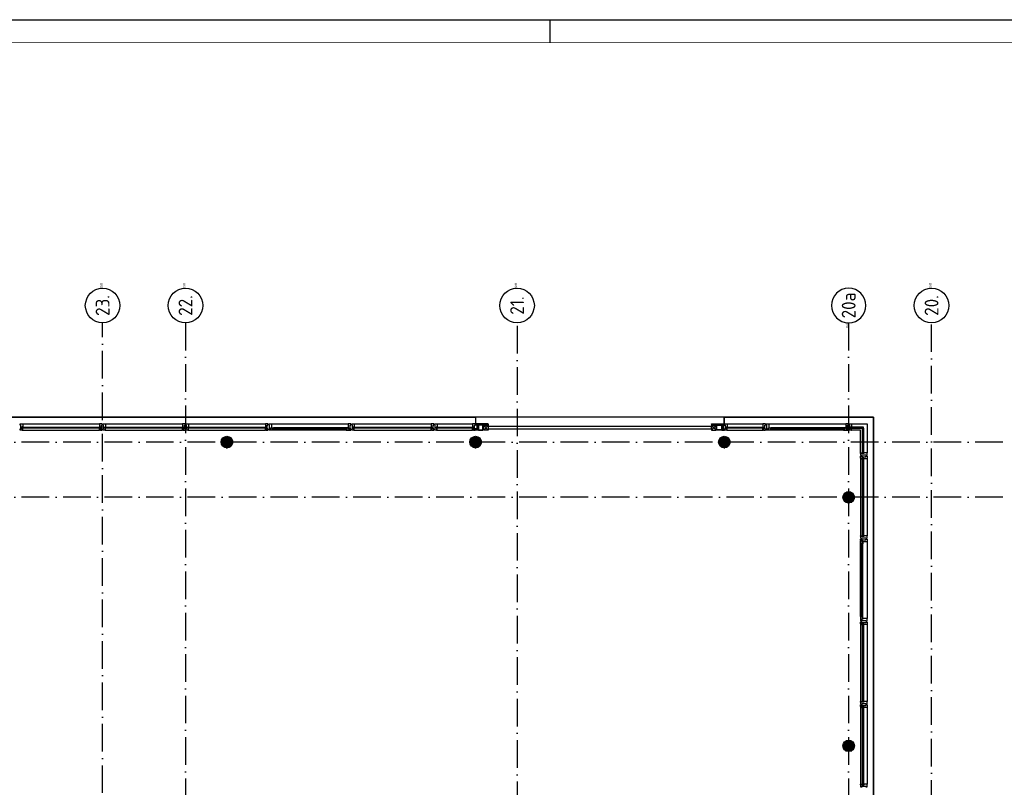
# Model space of a CAD drawing. Header units: millimetres. Extents: x -6587 to 170951, y 244 to 951952.
# Tile 41 of 102: x 64293 to 85672, y 67669 to 84344. Entities that reach past the tile are written whole.
import ezdxf
from ezdxf.enums import TextEntityAlignment as Align

# ---------------------------------------------------------------- set-up
doc = ezdxf.new("R2010")
doc.units = ezdxf.units.MM
doc.header["$LTSCALE"] = 100
doc.linetypes.add('DASHDOT', pattern=[9, 6, -1.5, 0, -1.5])
doc.layers.get('0').update_dxf_attribs({"linetype": 'CONTINUOUS'})
for name, color, linetype in [('AL$7----_STRAMIEN', 1, 'DASHDOT'), ('ALN-----_BLOCKNAAM', 2, 'CONTINUOUS'), ('BOUW', 8, 'CONTINUOUS'), ('LIJN025', 10, 'CONTINUOUS'), ('LIJN050', 90, 'CONTINUOUS'), ('TEKST25', 10, 'CONTINUOUS'), ('TEKST35', 50, 'CONTINUOUS'), ('TEKST50', 90, 'CONTINUOUS')]:
    doc.layers.add(name, color=color, linetype=linetype)
doc.styles.add('ISO', font='ISO.SHX')
doc.styles.add('ROMAND', font='romand')
doc.styles.get("Standard").update_dxf_attribs({"font": 'iso.shx'})

# ---------------------------------------------------------------- blocks, each defined once
blk = doc.blocks.new('A0-G')
at = {"layer": 'LIJN025'}
blk.add_line((824, 836), (824, 841), dxfattribs=at)
blk.add_lwpolyline([(1189, 841), (1189, 0), (0, 0), (0, 841)], close=True, dxfattribs=at)
at = {"layer": 'LIJN050', "const_width": 0.2}
blk.add_lwpolyline([(1184, 836), (25, 836), (25, 5), (1184, 5)], close=True, dxfattribs=at)
at = {"layer": 'TEKST25', "style": 'ROMAND', "width": 2.899115}
blk.add_attdef('STATUS', text='', height=2.5, dxfattribs=at).set_placement((1143, 71.5), (1182, 71.5), align=Align.FIT)
at = {"layer": 'TEKST25', "style": 'ISO'}
for tag, p in [('E', (1144.25, 66)), ('NAAM-E', (1155.75, 66)), ('DATUM-E', (1174, 66)), ('D', (1144.25, 61)), ('NAAM-D', (1155.75, 61)), ('DATUM-D', (1174, 61)), ('C', (1144.25, 56)), ('NAAM-C', (1155.75, 56)), ('DATUM-C', (1174, 56)), ('B', (1144.25, 51)), ('NAAM-B', (1155.75, 51)), ('DATUM-B', (1174, 51)), ('A', (1144.25, 46)), ('NAAM-A', (1155.75, 46)), ('DATUM-A', (1174, 46))]:
    blk.add_attdef(tag, text='', height=2.5, dxfattribs=at).set_placement(p, align=Align.CENTER)
for tag, p in [('DATUM', (1021.75, 36.25)), ('SCHAAL', (1057, 36.25)), ('GETEKEND', (1087.25, 36.25)), ('GECONTOL.', (1122, 36.25)), ('FORMAAT', (1152.25, 28.25))]:
    blk.add_attdef(tag, p, '', height=2.5, dxfattribs=at)
at = {"layer": 'TEKST35', "style": 'ISO'}
for tag, p in [('PROJECT', (1023.5, 72.5)), ('PLAATS', (1023.5, 63.5)), ('INSTALLATIE-REGEL1', (1023.5, 52.5)), ('INSTALLATIE-REGEL2', (1023.5, 43.5))]:
    blk.add_attdef(tag, p, '', height=4, dxfattribs=at)
blk.add_attdef('PROJ.NR.', text='', height=4, dxfattribs=at).set_placement((1170, 23), align=Align.CENTER)
at = {"layer": 'TEKST50', "style": 'ISO'}
blk.add_attdef('FILE-NAAM', text='', height=5, dxfattribs=at).set_placement((1162.5, 7.5), align=Align.CENTER)
blk = doc.blocks.new('1011')
at = {"layer": 'AL$7----_STRAMIEN', "color": 7, "linetype": 'Continuous'}
blk.add_circle((-750, 0), 750, dxfattribs=at)
at = {"layer": 'AL$7----_STRAMIEN', "color": 3, "linetype": 'Continuous'}
blk.add_attdef('STR-NAAM', text='', height=600, rotation=360, dxfattribs=at).set_placement((-750, 0), align=Align.MIDDLE)
at = {"layer": 'ALN-----_BLOCKNAAM', "linetype": 'Continuous'}
blk.add_text('1011', height=100, dxfattribs=at).set_placement((0, 0))

msp = doc.modelspace()

# ---------------------------------------------------------------- hatches: boundary and pattern name
at = {"layer": 'BOUW'}
h = msp.add_hatch(dxfattribs=at)
h.set_pattern_fill('GEWPBET', color=256, scale=100, style=0)
h.set_pattern_definition([(0, (-81507.338, 41624.462), (0, 20), [])])
edge = h.paths.add_edge_path()
edge.add_arc((68792.8, 75168.7), 125, 0, 360)
h = msp.add_hatch(dxfattribs=at)
h.set_pattern_fill('GEWPBET', color=256, scale=100, style=0)
h.set_pattern_definition([(0, (-76107.338, 41624.462), (0, 20), [])])
edge = h.paths.add_edge_path()
edge.add_arc((74192.8, 75168.7), 125, 0, 360)
h = msp.add_hatch(dxfattribs=at)
h.set_pattern_fill('GEWPBET', color=256, scale=100, style=0)
h.set_pattern_definition([(0, (-70707.338, 41624.462), (0, 20), [])])
edge = h.paths.add_edge_path()
edge.add_arc((79592.8, 75168.7), 125, 0, 360)
h = msp.add_hatch(dxfattribs=at)
h.set_pattern_fill('GEWPBET', color=256, scale=100, style=0)
h.set_pattern_definition([(0, (-68007.338, 40424.462), (0, 20), [])])
edge = h.paths.add_edge_path()
edge.add_arc((82292.8, 73968.7), 125, 0, 360)
h = msp.add_hatch(dxfattribs=at)
h.set_pattern_fill('GEWPBET', color=256, scale=100, style=0)
h.set_pattern_definition([(0, (-68007.338, 35024.462), (0, 20), [])])
edge = h.paths.add_edge_path()
edge.add_arc((82292.8, 68568.7), 125, 0, 360)

# ---------------------------------------------------------------- linework, layer by layer
at = {"layer": 'AL$7----_STRAMIEN', "color": 1}
for p, q in [((66092.8, 40542.9), (66092.8, 77758.9)), ((67892.8, 77759.8), (67892.8, 6017.7)), ((67892.8, 77759.8), (67892.8, 6017.7)), ((75092.8, 77693.7), (75092.8, 5951.5)), ((82292.8, 77759.8), (82292.8, 57768.7)), ((82292.8, 77759.8), (82292.8, 57768.7)), ((84092.8, 6017.7), (84092.8, 77759.8)), ((85637.6, 75168.7), (4582.9, 75168.7)), ((85637.6, 73968.7), (4558.9, 73968.7)), ((85637.6, 73968.7), (4562.2, 73968.7))]:
    msp.add_line(p, q, dxfattribs=at)
at = {"layer": 'BOUW'}
for p, q in [((82832.8, 75708.7), (49352.8, 75708.7)), ((57992.8, 75708.9), (74192.8, 75708.9)), ((74192.8, 75708.9), (74192.8, 75537.9)), ((79593, 75708.9), (82832.8, 75708.9)), ((79593, 75567.9), (79593, 75708.9)), ((82832.8, 75708.9), (82832.8, 58088.9)), ((82832.8, 58088.7), (82832.8, 75708.7)), ((79427.8, 75437.1), (79427.8, 75530.6)), ((79433.8, 75437.1), (79433.8, 75530.6)), ((79436.1, 75538.9), (79529.6, 75538.9)), ((79436.1, 75532.9), (79529.6, 75532.9)), ((79531.8, 75530.6), (79531.8, 75437.1)), ((79537.8, 75530.6), (79537.8, 75437.1)), ((80557.8, 75567.9), (82227.8, 75567.9)), ((82180.7, 75479.9), (80605, 75479.9)), ((82180.7, 75479.9), (82178.7, 75466.9)), ((82227.8, 75479.9), (82180.7, 75479.9)), ((82227.8, 75567.9), (82227.8, 75479.9)), ((82283.8, 75567.9), (82227.8, 75567.9)), ((82233.2, 75479.9), (82227.8, 75479.9)), ((82227.8, 75479.9), (82236.8, 75479.9)), ((82233.2, 75464.9), (82233.2, 75479.9)), ((82236.8, 75479.9), (82236.8, 75464.9)), ((82269.8, 75538.4), (82283.8, 75538.4)), ((82269.8, 75458.4), (82269.8, 75538.4)), ((82283.8, 75538.4), (82283.8, 75567.9)), ((82301.8, 75567.9), (82320.8, 75567.9)), ((82301.8, 75561.9), (82301.8, 75567.9)), ((82301.8, 75547.9), (82301.8, 75561.9)), ((82301.8, 75547.9), (82301.8, 75547.9)), ((82301.8, 75538.4), (82301.8, 75547.9)), ((82315.8, 75538.4), (82301.8, 75538.4)), ((82315.8, 75458.4), (82315.8, 75538.4)), ((82320.8, 75567.9), (82357.8, 75567.9)), ((82340.8, 75495.9), (82340.8, 75428.9)), ((82357.8, 75495.9), (82340.8, 75495.9)), ((82617.8, 75493.9), (82342.8, 75493.9)), ((82342.8, 75493.9), (82342.8, 75467.9)), ((82357.8, 75567.9), (82691.8, 75567.9)), ((82357.8, 75567.9), (82357.8, 75560.9)), ((82357.8, 75560.9), (82357.8, 75556.9)), ((82357.8, 75556.9), (82357.8, 75548.9)), ((82357.8, 75548.9), (82357.8, 75495.9)), ((82617.8, 75467.9), (82617.8, 75493.9)), ((82691.8, 75567.9), (82691.8, 74933.9)), ((79529.6, 75434.9), (79436.1, 75434.9)), ((79529.6, 75428.9), (79436.1, 75428.9)), ((80592, 75464.9), (82193.7, 75464.9)), ((80592, 75443.7), (80592, 75464.9)), ((82193.7, 75443.7), (80592, 75443.7)), ((82180.7, 75425.9), (80605, 75425.9)), ((82178.7, 75466.9), (82195.7, 75466.9)), ((82178.7, 75441.7), (82178.7, 75428.2)), ((82195.7, 75441.7), (82178.7, 75441.7)), ((82178.7, 75428.2), (82195.7, 75428.2)), ((82193.7, 75464.9), (82193.7, 75443.7)), ((82195.7, 75466.9), (82195.7, 75425.9)), ((82195.7, 75428.2), (82195.7, 75441.7)), ((82195.7, 75425.9), (82238.1, 75425.9)), ((82225.2, 75464.9), (82233.2, 75464.9)), ((82225.2, 75459.9), (82225.2, 75464.9)), ((82247.7, 75459.9), (82225.2, 75459.9)), ((82236.8, 75464.9), (82250.8, 75464.9)), ((82238.1, 75425.9), (82240.6, 75430.1)), ((82240.6, 75430.1), (82247.7, 75430.1)), ((82247.7, 75430.1), (82247.7, 75459.9)), ((82250.8, 75464.9), (82250.8, 75428.9)), ((82250.8, 75428.9), (82283.8, 75428.9)), ((82283.8, 75458.4), (82269.8, 75458.4)), ((82283.8, 75428.9), (82283.8, 75458.4)), ((82301.8, 75458.4), (82315.8, 75458.4)), ((82301.8, 75448.9), (82301.8, 75458.4)), ((82301.8, 75448.9), (82301.8, 75448.9)), ((82301.8, 75434.9), (82301.8, 75448.9)), ((82301.8, 75428.9), (82301.8, 75434.9)), ((82340.8, 75428.9), (82301.8, 75428.9)), ((82357.8, 75465.9), (82340.8, 75465.9)), ((82340.8, 75465.9), (82340.8, 75433.9)), ((82340.8, 75433.9), (82345.8, 75433.9)), ((82342.8, 75467.9), (82617.8, 75467.9)), ((82345.8, 75433.9), (82345.8, 75428.9)), ((82345.8, 75428.9), (82357.8, 75428.9)), ((82357.8, 75428.9), (82357.8, 75465.9)), ((82552.8, 75428.9), (82357.8, 75428.9)), ((82552.8, 74933.9), (82552.8, 75428.9)), ((82591.8, 75467.9), (82617.8, 75467.9)), ((82591.8, 74918.9), (82591.8, 75467.9)), ((82617.8, 75467.9), (82617.8, 74918.9)), ((82552.8, 74933.9), (82589.8, 74933.9)), ((82552.8, 74921.9), (82552.8, 74933.9)), ((82557.8, 74921.9), (82552.8, 74921.9)), ((82619.8, 74916.9), (82552.8, 74916.9)), ((82552.8, 74916.9), (82552.8, 74877.9)), ((82552.8, 74877.9), (82558.8, 74877.9)), ((82552.8, 74859.9), (82558.8, 74859.9)), ((82552.8, 74820.9), (82552.8, 74859.9)), ((82557.8, 74916.9), (82557.8, 74921.9)), ((82589.8, 74916.9), (82557.8, 74916.9)), ((82558.8, 74877.9), (82572.8, 74877.9)), ((82558.8, 74859.9), (82572.8, 74859.9)), ((82572.8, 74877.9), (82582.3, 74877.9)), ((82572.8, 74877.9), (82572.8, 74877.9)), ((82572.8, 74859.9), (82582.8, 74859.9)), ((82572.8, 74859.9), (82572.8, 74859.9)), ((82582.3, 74891.9), (82662.3, 74891.9)), ((82582.3, 74877.9), (82582.3, 74891.9)), ((82582.8, 74859.9), (82582.8, 74845.9)), ((82582.8, 74845.9), (82662.8, 74845.9)), ((82589.8, 74933.9), (82589.8, 74916.9)), ((82617.8, 74918.9), (82591.8, 74918.9)), ((82619.8, 74933.9), (82619.8, 74916.9)), ((82672.8, 74933.9), (82619.8, 74933.9)), ((82662.3, 74891.9), (82662.3, 74877.9)), ((82662.3, 74877.9), (82671.8, 74877.9)), ((82662.8, 74859.9), (82672.3, 74859.9)), ((82662.8, 74845.9), (82662.8, 74859.9)), ((82671.8, 74877.9), (82685.8, 74877.9)), ((82671.8, 74877.9), (82671.8, 74877.9)), ((82672.3, 74859.9), (82685.8, 74859.9)), ((82672.3, 74859.9), (82672.3, 74859.9)), ((82680.8, 74933.9), (82672.8, 74933.9)), ((82684.8, 74933.9), (82680.8, 74933.9)), ((82691.8, 74933.9), (82684.8, 74933.9)), ((82685.8, 74877.9), (82691.8, 74877.9)), ((82685.8, 74859.9), (82691.8, 74859.9)), ((82691.8, 74896.8), (82691.8, 74933.9)), ((82691.8, 74877.9), (82691.8, 74896.8)), ((82691.8, 74859.9), (82691.8, 74841)), ((82691.8, 74841), (82691.8, 74803.9)), ((82619.8, 74820.9), (82552.8, 74820.9)), ((82552.8, 74815.9), (82552.8, 74803.9)), ((82557.8, 74815.9), (82552.8, 74815.9)), ((82552.8, 74803.9), (82552.8, 73133.9)), ((82552.8, 74803.9), (82589.8, 74803.9)), ((82557.8, 74820.9), (82557.8, 74815.9)), ((82589.8, 74820.9), (82557.8, 74820.9)), ((82589.8, 74803.9), (82589.8, 74820.9)), ((82591.8, 73118.9), (82591.8, 74818.9)), ((82591.8, 74818.9), (82617.8, 74818.9)), ((82617.8, 74818.9), (82617.8, 73118.9)), ((82619.8, 74803.9), (82619.8, 74820.9)), ((82672.8, 74803.9), (82619.8, 74803.9)), ((82680.8, 74803.9), (82672.8, 74803.9)), ((82684.8, 74803.9), (82680.8, 74803.9)), ((82691.8, 74803.9), (82684.8, 74803.9)), ((82691.8, 74803.9), (82691.8, 73133.9)), ((82552.8, 73133.9), (82589.8, 73133.9)), ((82552.8, 73121.9), (82552.8, 73133.9)), ((82557.8, 73121.9), (82552.8, 73121.9)), ((82557.8, 73116.9), (82557.8, 73121.9)), ((82589.8, 73133.9), (82589.8, 73116.9)), ((82617.8, 73118.9), (82591.8, 73118.9)), ((82619.8, 73133.9), (82619.8, 73116.9)), ((82672.8, 73133.9), (82619.8, 73133.9)), ((82680.8, 73133.9), (82672.8, 73133.9)), ((82684.8, 73133.9), (82680.8, 73133.9)), ((82691.8, 73133.9), (82684.8, 73133.9)), ((82691.8, 73096.8), (82691.8, 73133.9)), ((82619.8, 73116.9), (82552.8, 73116.9)), ((82552.8, 73116.9), (82552.8, 73077.9)), ((82552.8, 73077.9), (82558.8, 73077.9)), ((82589.8, 73116.9), (82557.8, 73116.9)), ((82558.8, 73077.9), (82572.8, 73077.9)), ((82572.8, 73077.9), (82582.8, 73077.9)), ((82572.8, 73077.9), (82572.8, 73077.9)), ((82582.8, 73091.9), (82662.8, 73091.9)), ((82582.8, 73077.9), (82582.8, 73091.9)), ((82662.8, 73091.9), (82662.8, 73077.9)), ((82662.8, 73077.9), (82671.8, 73077.9)), ((82671.8, 73077.9), (82685.8, 73077.9)), ((82671.8, 73077.9), (82671.8, 73077.9)), ((82685.8, 73077.9), (82691.8, 73077.9)), ((82691.8, 73077.9), (82691.8, 73096.8))]:
    msp.add_line(p, q, dxfattribs=at)
for points in [[(74192.7, 75708.9), (74192.7, 75567.9)], [(79593, 75708.9), (79593, 75567.9)], [(64357.8, 75567.9), (66027.8, 75567.9)], [(66157.8, 75567.9), (67827.8, 75567.9)], [(67957.8, 75567.9), (69627.8, 75567.9)], [(69757.8, 75567.9), (71427.8, 75567.9)], [(71380.7, 75479.9), (69805, 75479.9)], [(71557.8, 75567.9), (73227.8, 75567.9)], [(73357.8, 75567.9), (74127.8, 75567.9)], [(74467.8, 75423.9), (74367.8, 75528.9)], [(74367.8, 75423.9), (74467.8, 75528.9)], [(79317.8, 75423.9), (79417.8, 75528.9)], [(79417.8, 75423.9), (79317.8, 75528.9)], [(79657.8, 75567.9), (80427.8, 75567.9)], [(64357.8, 75428.9), (66027.8, 75428.9)], [(66157.8, 75428.9), (67827.8, 75428.9)], [(67957.8, 75428.9), (69627.8, 75428.9)], [(71380.7, 75425.9), (69805, 75425.9)], [(71557.8, 75428.9), (73227.8, 75428.9)], [(73357.8, 75428.9), (74127.8, 75428.9)], [(79657.8, 75428.9), (80427.8, 75428.9)], [(82549.8, 71381), (82549.8, 72956.8)], [(82603.8, 71381), (82603.8, 72956.8)], [(82691.8, 73003.9), (82691.8, 71333.9)], [(82552.8, 71203.9), (82552.8, 69533.9)], [(82691.8, 71203.9), (82691.8, 69533.9)], [(82552.8, 69403.9), (82552.8, 67733.9)], [(82691.8, 69403.9), (82691.8, 67733.9)]]:
    msp.add_lwpolyline(points, dxfattribs=at)
for points in [[(64340.8, 75428.9), (64301.8, 75428.9), (64301.8, 75434.9), (64301.8, 75448.9), (64301.8, 75448.9), (64301.8, 75458.9), (64315.8, 75458.9), (64315.8, 75538.9), (64301.8, 75538.9), (64301.8, 75548.4), (64301.8, 75548.4), (64301.8, 75561.9), (64301.8, 75567.9), (64320.8, 75567.9), (64357.8, 75567.9), (64357.8, 75560.9), (64357.8, 75556.9), (64357.8, 75548.9), (64357.8, 75495.9), (64340.8, 75495.9)], [(66042.8, 75493.9), (66042.8, 75467.9), (64342.8, 75467.9), (64342.8, 75493.9)], [(66044.8, 75428.9), (66083.8, 75428.9), (66083.8, 75434.9), (66083.8, 75448.9), (66083.8, 75448.9), (66083.8, 75458.9), (66069.8, 75458.9), (66069.8, 75538.9), (66083.8, 75538.9), (66083.8, 75547.9), (66083.8, 75547.9), (66083.8, 75561.9), (66083.8, 75567.9), (66064.9, 75567.9), (66027.8, 75567.9), (66027.8, 75560.9), (66027.8, 75556.9), (66027.8, 75548.9), (66027.8, 75495.9), (66044.8, 75495.9)], [(66140.8, 75428.9), (66101.8, 75428.9), (66101.8, 75434.9), (66101.8, 75448.9), (66101.8, 75448.9), (66101.8, 75458.9), (66115.8, 75458.9), (66115.8, 75538.9), (66101.8, 75538.9), (66101.8, 75548.4), (66101.8, 75548.4), (66101.8, 75561.9), (66101.8, 75567.9), (66120.8, 75567.9), (66157.8, 75567.9), (66157.8, 75560.9), (66157.8, 75556.9), (66157.8, 75548.9), (66157.8, 75495.9), (66140.8, 75495.9)], [(67842.8, 75493.9), (67842.8, 75467.9), (66142.8, 75467.9), (66142.8, 75493.9)], [(67844.8, 75428.9), (67883.8, 75428.9), (67883.8, 75434.9), (67883.8, 75448.9), (67883.8, 75448.9), (67883.8, 75458.9), (67869.8, 75458.9), (67869.8, 75538.9), (67883.8, 75538.9), (67883.8, 75547.9), (67883.8, 75547.9), (67883.8, 75561.9), (67883.8, 75567.9), (67864.9, 75567.9), (67827.8, 75567.9), (67827.8, 75560.9), (67827.8, 75556.9), (67827.8, 75548.9), (67827.8, 75495.9), (67844.8, 75495.9)], [(67940.8, 75428.9), (67901.8, 75428.9), (67901.8, 75434.9), (67901.8, 75448.9), (67901.8, 75448.9), (67901.8, 75458.9), (67915.8, 75458.9), (67915.8, 75538.9), (67901.8, 75538.9), (67901.8, 75548.4), (67901.8, 75548.4), (67901.8, 75561.9), (67901.8, 75567.9), (67920.8, 75567.9), (67957.8, 75567.9), (67957.8, 75560.9), (67957.8, 75556.9), (67957.8, 75548.9), (67957.8, 75495.9), (67940.8, 75495.9)], [(69642.8, 75493.9), (69642.8, 75467.9), (67942.8, 75467.9), (67942.8, 75493.9)], [(69644.8, 75428.9), (69683.8, 75428.9), (69683.8, 75434.9), (69683.8, 75448.9), (69683.8, 75448.9), (69683.8, 75458.9), (69669.8, 75458.9), (69669.8, 75538.9), (69683.8, 75538.9), (69683.8, 75547.9), (69683.8, 75547.9), (69683.8, 75561.9), (69683.8, 75567.9), (69664.9, 75567.9), (69627.8, 75567.9), (69627.8, 75560.9), (69627.8, 75556.9), (69627.8, 75548.9), (69627.8, 75495.9), (69644.8, 75495.9)], [(69701.8, 75428.9), (69701.8, 75458.4), (69715.8, 75458.4), (69715.8, 75538.4), (69701.8, 75538.4), (69701.8, 75567.9), (69757.8, 75567.9), (69757.8, 75479.9), (69748.8, 75479.9), (69748.8, 75464.9), (69734.8, 75464.9), (69734.8, 75428.9)], [(69747.5, 75425.9), (69745.1, 75430.1), (69738, 75430.1), (69738, 75459.9), (69760.5, 75459.9), (69760.5, 75464.9), (69752.5, 75464.9), (69752.5, 75479.9), (69757.8, 75479.9), (69805, 75479.9), (69807, 75466.9), (69790, 75466.9), (69790, 75425.9)], [(71438.1, 75425.9), (71440.6, 75430.1), (71447.7, 75430.1), (71447.7, 75459.9), (71425.2, 75459.9), (71425.2, 75464.9), (71433.2, 75464.9), (71433.2, 75479.9), (71427.8, 75479.9), (71380.7, 75479.9), (71378.7, 75466.9), (71395.7, 75466.9), (71395.7, 75425.9)], [(71483.8, 75428.9), (71483.8, 75458.4), (71469.8, 75458.4), (71469.8, 75538.4), (71483.8, 75538.4), (71483.8, 75567.9), (71427.8, 75567.9), (71427.8, 75479.9), (71436.8, 75479.9), (71436.8, 75464.9), (71450.8, 75464.9), (71450.8, 75428.9)], [(71540.8, 75428.9), (71501.8, 75428.9), (71501.8, 75434.9), (71501.8, 75448.9), (71501.8, 75448.9), (71501.8, 75458.9), (71515.8, 75458.9), (71515.8, 75538.9), (71501.8, 75538.9), (71501.8, 75548.4), (71501.8, 75548.4), (71501.8, 75561.9), (71501.8, 75567.9), (71520.8, 75567.9), (71557.8, 75567.9), (71557.8, 75560.9), (71557.8, 75556.9), (71557.8, 75548.9), (71557.8, 75495.9), (71540.8, 75495.9)], [(73242.8, 75493.9), (73242.8, 75467.9), (71542.8, 75467.9), (71542.8, 75493.9)], [(73244.8, 75428.9), (73283.8, 75428.9), (73283.8, 75434.9), (73283.8, 75448.9), (73283.8, 75448.9), (73283.8, 75458.9), (73269.8, 75458.9), (73269.8, 75538.9), (73283.8, 75538.9), (73283.8, 75547.9), (73283.8, 75547.9), (73283.8, 75561.9), (73283.8, 75567.9), (73264.9, 75567.9), (73227.8, 75567.9), (73227.8, 75560.9), (73227.8, 75556.9), (73227.8, 75548.9), (73227.8, 75495.9), (73244.8, 75495.9)], [(73340.8, 75428.9), (73301.8, 75428.9), (73301.8, 75434.9), (73301.8, 75448.9), (73301.8, 75448.9), (73301.8, 75458.9), (73315.8, 75458.9), (73315.8, 75538.9), (73301.8, 75538.9), (73301.8, 75547.9), (73301.8, 75547.9), (73301.8, 75561.9), (73301.8, 75567.9), (73320.8, 75567.9), (73357.8, 75567.9), (73357.8, 75560.9), (73357.8, 75556.9), (73357.8, 75548.9), (73357.8, 75495.9), (73340.8, 75495.9)], [(74142.8, 75493.9), (74142.8, 75467.9), (73342.8, 75467.9), (73342.8, 75493.9)], [(74144.8, 75428.9), (74183.8, 75428.9), (74183.8, 75434.9), (74183.8, 75448.9), (74183.8, 75448.9), (74183.8, 75458.9), (74169.8, 75458.9), (74169.8, 75538.9), (74183.8, 75538.9), (74183.8, 75547.9), (74183.8, 75547.9), (74183.8, 75561.9), (74183.8, 75567.9), (74164.9, 75567.9), (74127.8, 75567.9), (74127.8, 75560.9), (74127.8, 75556.9), (74127.8, 75548.9), (74127.8, 75495.9), (74144.8, 75495.9)], [(74188.8, 75567.9), (74188.8, 75555.9), (74467.8, 75555.9), (74467.8, 75567.9)], [(74247.8, 75555.9), (74247.8, 75538.9), (74188.8, 75538.9), (74188.8, 75555.9)], [(74188.8, 75443.9), (74247.8, 75443.9), (74247.8, 75538.9), (74215.8, 75538.9), (74215.8, 75520.9), (74215.8, 75520.9), (74215.8, 75458.9), (74188.8, 75458.9)], [(74465.8, 75538.9), (74465.8, 75528.9), (74357.8, 75528.9), (74357.8, 75538.9)], [(74467.8, 75528.9), (74467.8, 75423.9), (74367.8, 75423.9), (74367.8, 75528.9)], [(74467.8, 75555.9), (74467.8, 75538.9), (74426.4, 75538.9), (74426.4, 75555.9)], [(79022.9, 75458.9), (79317.8, 75458.9), (79317.8, 75503.9), (74762.8, 75503.9), (74467.8, 75503.9), (74467.8, 75458.9), (74762.8, 75458.9)], [(79596.8, 75567.9), (79596.8, 75555.9), (79317.8, 75555.9), (79317.8, 75567.9)], [(79317.8, 75555.9), (79317.8, 75538.9), (79359.3, 75538.9), (79359.3, 75555.9)], [(79317.8, 75528.9), (79317.8, 75423.9), (79417.8, 75423.9), (79417.8, 75528.9)], [(79319.8, 75538.9), (79319.8, 75528.9), (79427.8, 75528.9), (79427.8, 75538.9)], [(79537.8, 75555.9), (79537.8, 75538.9), (79596.8, 75538.9), (79596.8, 75555.9)], [(79596.8, 75443.9), (79537.8, 75443.9), (79537.8, 75538.9), (79569.8, 75538.9), (79569.8, 75520.9), (79569.8, 75520.9), (79569.8, 75458.9), (79596.8, 75458.9)], [(79640.8, 75428.9), (79601.8, 75428.9), (79601.8, 75434.9), (79601.8, 75448.9), (79601.8, 75448.9), (79601.8, 75458.9), (79615.8, 75458.9), (79615.8, 75538.9), (79601.8, 75538.9), (79601.8, 75547.9), (79601.8, 75547.9), (79601.8, 75561.9), (79601.8, 75567.9), (79620.8, 75567.9), (79657.8, 75567.9), (79657.8, 75560.9), (79657.8, 75556.9), (79657.8, 75548.9), (79657.8, 75495.9), (79640.8, 75495.9)], [(80442.8, 75493.9), (80442.8, 75467.9), (79642.8, 75467.9), (79642.8, 75493.9)], [(80444.8, 75428.9), (80483.8, 75428.9), (80483.8, 75434.9), (80483.8, 75448.9), (80483.8, 75448.9), (80483.8, 75458.9), (80469.8, 75458.9), (80469.8, 75538.9), (80483.8, 75538.9), (80483.8, 75547.9), (80483.8, 75547.9), (80483.8, 75561.9), (80483.8, 75567.9), (80464.9, 75567.9), (80427.8, 75567.9), (80427.8, 75560.9), (80427.8, 75556.9), (80427.8, 75548.9), (80427.8, 75495.9), (80444.8, 75495.9)], [(80501.8, 75428.9), (80501.8, 75458.4), (80515.8, 75458.4), (80515.8, 75538.4), (80501.8, 75538.4), (80501.8, 75567.9), (80557.8, 75567.9), (80557.8, 75479.9), (80548.8, 75479.9), (80548.8, 75464.9), (80534.8, 75464.9), (80534.8, 75428.9)], [(80547.5, 75425.9), (80545.1, 75430.1), (80538, 75430.1), (80538, 75459.9), (80560.5, 75459.9), (80560.5, 75464.9), (80552.5, 75464.9), (80552.5, 75479.9), (80557.8, 75479.9), (80605, 75479.9), (80607, 75466.9), (80590, 75466.9), (80590, 75425.9)], [(64340.8, 75465.9), (64340.8, 75433.9), (64345.8, 75433.9), (64345.8, 75428.9), (64357.8, 75428.9), (64357.8, 75465.9)], [(66044.8, 75465.9), (66044.8, 75433.9), (66039.8, 75433.9), (66039.8, 75428.9), (66027.8, 75428.9), (66027.8, 75465.9)], [(66140.8, 75465.9), (66140.8, 75433.9), (66145.8, 75433.9), (66145.8, 75428.9), (66157.8, 75428.9), (66157.8, 75465.9)], [(67844.8, 75465.9), (67844.8, 75433.9), (67839.8, 75433.9), (67839.8, 75428.9), (67827.8, 75428.9), (67827.8, 75465.9)], [(67940.8, 75465.9), (67940.8, 75433.9), (67945.8, 75433.9), (67945.8, 75428.9), (67957.8, 75428.9), (67957.8, 75465.9)], [(69644.8, 75465.9), (69644.8, 75433.9), (69639.8, 75433.9), (69639.8, 75428.9), (69627.8, 75428.9), (69627.8, 75465.9)], [(69790, 75428.2), (69790, 75441.7), (69807, 75441.7), (69807, 75428.2)], [(71393.7, 75464.9), (71393.7, 75443.7), (69792, 75443.7), (69792, 75464.9)], [(71395.7, 75428.2), (71395.7, 75441.7), (71378.7, 75441.7), (71378.7, 75428.2)], [(71540.8, 75465.9), (71540.8, 75433.9), (71545.8, 75433.9), (71545.8, 75428.9), (71557.8, 75428.9), (71557.8, 75465.9)], [(73244.8, 75465.9), (73244.8, 75433.9), (73239.8, 75433.9), (73239.8, 75428.9), (73227.8, 75428.9), (73227.8, 75465.9)], [(73340.8, 75465.9), (73340.8, 75433.9), (73345.8, 75433.9), (73345.8, 75428.9), (73357.8, 75428.9), (73357.8, 75465.9)], [(74144.8, 75465.9), (74144.8, 75433.9), (74139.8, 75433.9), (74139.8, 75428.9), (74127.8, 75428.9), (74127.8, 75465.9)], [(74188.8, 75443.9), (74247.8, 75443.9), (74247.8, 75428.9), (74188.8, 75428.9)], [(79596.8, 75443.9), (79537.8, 75443.9), (79537.8, 75428.9), (79596.8, 75428.9)], [(79640.8, 75465.9), (79640.8, 75433.9), (79645.8, 75433.9), (79645.8, 75428.9), (79657.8, 75428.9), (79657.8, 75465.9)], [(80444.8, 75465.9), (80444.8, 75433.9), (80439.8, 75433.9), (80439.8, 75428.9), (80427.8, 75428.9), (80427.8, 75465.9)], [(80590, 75428.2), (80590, 75441.7), (80607, 75441.7), (80607, 75428.2)], [(82549.8, 73014.2), (82554.1, 73016.6), (82554.1, 73023.7), (82583.8, 73023.7), (82583.8, 73001.2), (82588.8, 73001.2), (82588.8, 73009.2), (82603.8, 73009.2), (82603.8, 73003.9), (82603.8, 72956.8), (82590.8, 72954.7), (82590.8, 72971.7), (82549.8, 72971.7)], [(82552.1, 72971.7), (82565.7, 72971.7), (82565.7, 72954.7), (82552.1, 72954.7)], [(82552.8, 73059.9), (82582.3, 73059.9), (82582.3, 73045.9), (82662.3, 73045.9), (82662.3, 73059.9), (82691.8, 73059.9), (82691.8, 73003.9), (82603.8, 73003.9), (82603.8, 73012.9), (82588.8, 73012.9), (82588.8, 73026.9), (82552.8, 73026.9)], [(82588.8, 71368.1), (82567.7, 71368.1), (82567.7, 72969.7), (82588.8, 72969.7)], [(82549.8, 71323.6), (82554.1, 71321.1), (82554.1, 71314.1), (82583.8, 71314.1), (82583.8, 71336.6), (82588.8, 71336.6), (82588.8, 71328.6), (82603.8, 71328.6), (82603.8, 71333.9), (82603.8, 71381), (82590.8, 71383.1), (82590.8, 71366.1), (82549.8, 71366.1)], [(82552.1, 71366.1), (82565.7, 71366.1), (82565.7, 71383.1), (82552.1, 71383.1)], [(82552.8, 71277.9), (82582.3, 71277.9), (82582.3, 71291.9), (82662.3, 71291.9), (82662.3, 71277.9), (82691.8, 71277.9), (82691.8, 71333.9), (82603.8, 71333.9), (82603.8, 71324.9), (82588.8, 71324.9), (82588.8, 71310.9), (82552.8, 71310.9)], [(82552.8, 71220.9), (82552.8, 71259.9), (82558.8, 71259.9), (82572.8, 71259.9), (82572.8, 71259.9), (82582.8, 71259.9), (82582.8, 71245.9), (82662.8, 71245.9), (82662.8, 71259.9), (82672.3, 71259.9), (82672.3, 71259.9), (82685.8, 71259.9), (82691.8, 71259.9), (82691.8, 71241), (82691.8, 71203.9), (82684.8, 71203.9), (82680.8, 71203.9), (82672.8, 71203.9), (82619.8, 71203.9), (82619.8, 71220.9)], [(82589.8, 71220.9), (82557.8, 71220.9), (82557.8, 71215.9), (82552.8, 71215.9), (82552.8, 71203.9), (82589.8, 71203.9)], [(82617.8, 69518.9), (82591.8, 69518.9), (82591.8, 71218.9), (82617.8, 71218.9)], [(82552.8, 69516.9), (82552.8, 69477.9), (82558.8, 69477.9), (82572.8, 69477.9), (82572.8, 69477.9), (82582.8, 69477.9), (82582.8, 69491.9), (82662.8, 69491.9), (82662.8, 69477.9), (82671.8, 69477.9), (82671.8, 69477.9), (82685.8, 69477.9), (82691.8, 69477.9), (82691.8, 69496.8), (82691.8, 69533.9), (82684.8, 69533.9), (82680.8, 69533.9), (82672.8, 69533.9), (82619.8, 69533.9), (82619.8, 69516.9)], [(82589.8, 69516.9), (82557.8, 69516.9), (82557.8, 69521.9), (82552.8, 69521.9), (82552.8, 69533.9), (82589.8, 69533.9)], [(82552.8, 69420.9), (82552.8, 69459.9), (82558.8, 69459.9), (82572.8, 69459.9), (82572.8, 69459.9), (82582.8, 69459.9), (82582.8, 69445.9), (82662.8, 69445.9), (82662.8, 69459.9), (82672.3, 69459.9), (82672.3, 69459.9), (82685.8, 69459.9), (82691.8, 69459.9), (82691.8, 69441), (82691.8, 69403.9), (82684.8, 69403.9), (82680.8, 69403.9), (82672.8, 69403.9), (82619.8, 69403.9), (82619.8, 69420.9)], [(82589.8, 69420.9), (82557.8, 69420.9), (82557.8, 69415.9), (82552.8, 69415.9), (82552.8, 69403.9), (82589.8, 69403.9)], [(82617.8, 67718.9), (82591.8, 67718.9), (82591.8, 69418.9), (82617.8, 69418.9)], [(82552.8, 67716.9), (82552.8, 67677.9), (82558.8, 67677.9), (82572.8, 67677.9), (82572.8, 67677.9), (82582.8, 67677.9), (82582.8, 67691.9), (82662.8, 67691.9), (82662.8, 67677.9), (82671.8, 67677.9), (82671.8, 67677.9), (82685.8, 67677.9), (82691.8, 67677.9), (82691.8, 67696.8), (82691.8, 67733.9), (82684.8, 67733.9), (82680.8, 67733.9), (82672.8, 67733.9), (82619.8, 67733.9), (82619.8, 67716.9)], [(82589.8, 67716.9), (82557.8, 67716.9), (82557.8, 67721.9), (82552.8, 67721.9), (82552.8, 67733.9), (82589.8, 67733.9)]]:
    msp.add_lwpolyline(points, close=True, dxfattribs=at)
for points in [[(74247.8, 75437.1, 0.4142136), (74256.1, 75428.9), (74349.6, 75428.9, 0.4142136), (74357.8, 75437.1), (74357.8, 75530.6, 0.4142136), (74349.6, 75538.9), (74256.1, 75538.9, 0.4142136), (74247.8, 75530.6)], [(74253.8, 75437.1, 0.4142136), (74256.1, 75434.9), (74349.6, 75434.9, 0.4142136), (74351.8, 75437.1), (74351.8, 75530.6, 0.4142136), (74349.6, 75532.9), (74256.1, 75532.9, 0.4142136), (74253.8, 75530.6)]]:
    msp.add_lwpolyline(points, format="xyb", close=True, dxfattribs=at)
for centre in [(68792.8, 75168.7), (74192.8, 75168.7), (79592.8, 75168.7), (82292.8, 73968.7), (82292.8, 68568.7)]:
    msp.add_circle(centre, 125, dxfattribs=at)
for centre, radius, start, end in [((79436.1, 75530.6), 8.25, 90, 180), ((79436.1, 75530.6), 2.25, 90, 180), ((79529.6, 75530.6), 8.25, 0, 90), ((79529.6, 75530.6), 2.25, 0, 90), ((79436.1, 75437.1), 8.25, 180, 270), ((79436.1, 75437.1), 2.25, 180, 270), ((79529.6, 75437.1), 2.25, 270, 0), ((79529.6, 75437.1), 8.25, 270, 0)]:
    msp.add_arc(centre, radius, start, end, dxfattribs=at)

# ---------------------------------------------------------------- block references
at = {"xscale": 100, "yscale": 100, "zscale": 100}
msp.add_blockref('A0-G', (-6587, 243.8), dxfattribs=at)
at = {"layer": 'AL$7----_STRAMIEN', "xscale": 0.5, "yscale": 0.5, "zscale": 0.5, "rotation": 90}
for p, values in [((66092.8, 78509.8), {'STR-NAAM': '23.'}), ((66092.8, 78509.8), {'STR-NAAM': '23.'}), ((67892.8, 78509.8), {'STR-NAAM': '22.'}), ((67892.8, 78509.8), {'STR-NAAM': '22.'}), ((75092.8, 78509.8), {'STR-NAAM': '21.'}), ((75092.8, 78509.8), {'STR-NAAM': '21.'}), ((84092.8, 78509.8), {'STR-NAAM': '20.'}), ((84092.8, 78509.8), {'STR-NAAM': '20.'})]:
    msp.add_blockref('1011', p, dxfattribs=at).add_auto_attribs(values)
at = {"layer": 'AL$7----_STRAMIEN'}
ref = msp.add_blockref('1011', (82292.8, 77759.8), dxfattribs=dict(at, xscale=-0.5, yscale=0.5, zscale=0.5, rotation=90))
ref.add_attrib('STR-NAAM', '20a', dxfattribs={"color": 3, "linetype": 'Continuous', "height": 300, "rotation": 90}).set_placement((82292.8, 78134.8), align=Align.MIDDLE)
ref = msp.add_blockref('1011', (82292.8, 77759.8), dxfattribs=dict(at, xscale=-0.5, yscale=0.5, zscale=0.5, rotation=90))
ref.add_attrib('STR-NAAM', '20a', dxfattribs={"color": 3, "linetype": 'Continuous', "height": 300, "rotation": 90}).set_placement((82292.8, 78134.8), align=Align.MIDDLE)

doc.saveas('drawing.dxf')
